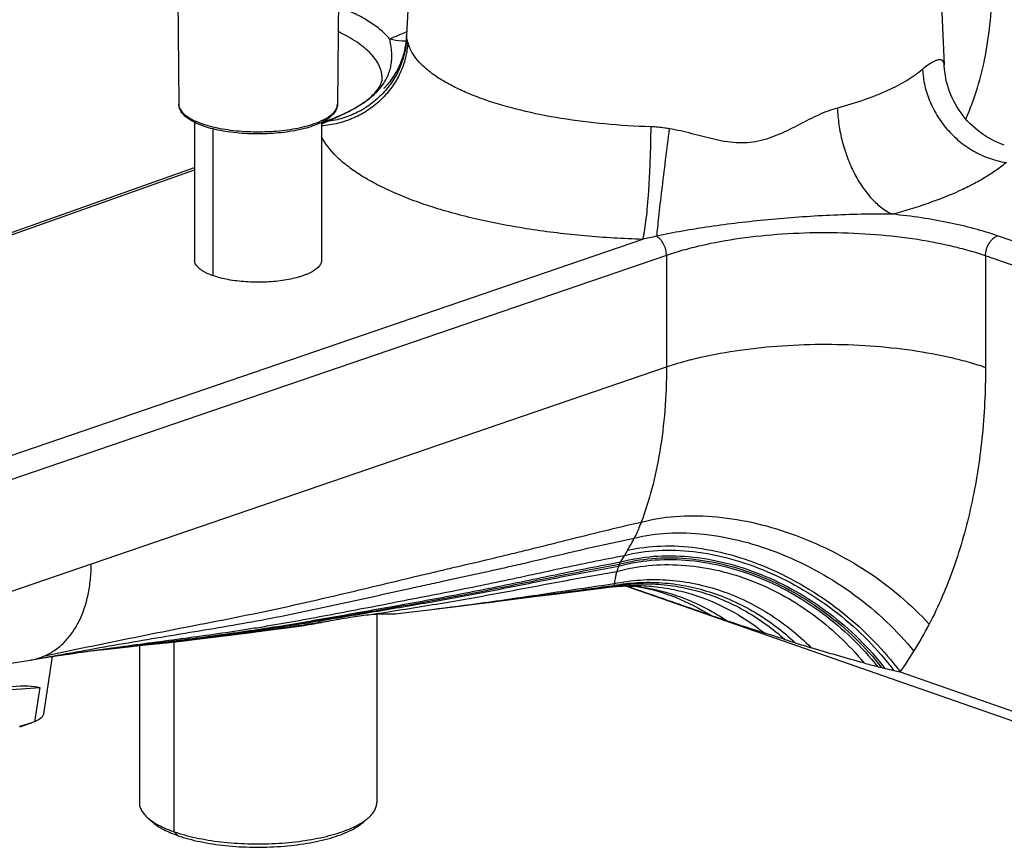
# Model space of a CAD drawing. Header units: millimetres. Extents: x 67 to 591, y 75 to 447.
# Tile 2 of 13: x 116 to 203, y 124 to 197. Entities that reach past the tile are written whole.
import ezdxf

# ---------------------------------------------------------------- set-up
doc = ezdxf.new("R2010")
doc.units = ezdxf.units.MM
doc.header["$LTSCALE"] = 46.255
doc.layers.get('0').update_dxf_attribs({"linetype": 'CONTINUOUS'})

msp = doc.modelspace()

# ---------------------------------------------------------------- linework, layer by layer
at = {"color": 7, "linetype": 'CONTINUOUS'}
for p, q in [((151.084, 219.202), (149.95, 195.392)), ((196.146, 219.202), (197.404, 192.806)), ((129.751, 199.224), (129.843, 189.34)), ((143.94, 199.224), (143.848, 189.34)), ((131.246, 187.73), (131.246, 175.572)), ((142.446, 187.71), (142.632, 187.776)), ((142.446, 187.73), (142.446, 175.572)), ((85.672, 167.572), (131.246, 183.737)), ((161.436, 145.888), (162.781, 146.058)), ((168.081, 146.716), (168.075, 146.715)), ((169.286, 146.798), (234.286, 124.141)), ((170.382, 146.741), (170.384, 146.74)), ((170.566, 146.711), (170.584, 146.708)), ((170.584, 146.708), (170.602, 146.704)), ((170.602, 146.704), (170.617, 146.701)), ((170.617, 146.701), (170.629, 146.699)), ((170.629, 146.699), (170.639, 146.697)), ((170.639, 146.697), (170.648, 146.694)), ((154.55, 145.022), (156.191, 145.224)), ((156.191, 145.224), (157.824, 145.429)), ((157.824, 145.429), (161.436, 145.888)), ((147.323, 144.317), (147.323, 127.677)), ((148.98, 144.343), (150.154, 144.487)), ((150.154, 144.487), (152.177, 144.734)), ((152.177, 144.734), (154.55, 145.022)), ((127.208, 141.623), (128.762, 141.79)), ((120.309, 140.818), (120.988, 140.913)), ((121.848, 141.028), (122.404, 141.097)), ((122.403, 141.097), (122.861, 141.152)), ((122.861, 141.152), (123.314, 141.205)), ((124.79, 141.367), (127.208, 141.623)), ((126.368, 141.534), (126.368, 127.677)), ((114.682, 139.933), (116.743, 140.26)), ((116.743, 140.26), (117.551, 140.393)), ((118.679, 140.573), (117.908, 135.499)), ((111.083, 137.385), (117.571, 137.819)), ((117.571, 137.819), (117.113, 134.803)), ((115.808, 134.346), (116.853, 134.71)), ((117.113, 134.803), (116.853, 134.71)), ((127.12, 126.319), (127.584, 125.915)), ((146.572, 126.319), (146.108, 125.915))]:
    msp.add_line(p, q, dxfattribs=at)
at = {"color": 9, "linetype": 'CONTINUOUS'}
for p, q in [((132.886, 174.192), (132.886, 187.156)), ((86.174, 167.564), (131.246, 183.552)), ((170.78, 177.402), (113.873, 157.909)), ((234.78, 166.329), (202.108, 177.717)), ((172.887, 175.985), (114.925, 156.13)), ((172.887, 175.985), (172.887, 166.143)), ((233.719, 164.553), (201.047, 175.942)), ((201.047, 175.942), (201.047, 166.1)), ((114.925, 146.289), (172.887, 166.143)), ((167.659, 146.71), (168.216, 146.785)), ((168.081, 146.716), (168.091, 146.717)), ((168.081, 146.716), (168.091, 146.717)), ((170.656, 146.705), (170.683, 146.701)), ((170.656, 146.705), (170.683, 146.701)), ((156.764, 145.33), (156.771, 145.331)), ((156.764, 145.327), (156.772, 145.328)), ((160.232, 145.751), (160.244, 145.752)), ((160.232, 145.749), (160.243, 145.75)), ((127.777, 141.711), (127.82, 141.717)), ((127.777, 141.71), (127.819, 141.715)), ((129.437, 125.094), (129.437, 141.865)), ((120.801, 140.891), (123.551, 141.273)), ((120.803, 140.888), (123.555, 141.269)), ((122.405, 141.095), (123.56, 141.236)), ((122.861, 141.152), (123.559, 141.239)), ((123.01, 141.168), (123.56, 141.232)), ((123.431, 141.218), (123.56, 141.234)), ((193.509, 139.204), (233.719, 125.188)), ((129.791, 124.749), (129.437, 125.094))]:
    msp.add_line(p, q, dxfattribs=at)
at = {"color": 7, "linetype": 'CONTINUOUS'}
for points in [[(149.95, 195.392), (149.943, 195.267), (149.93, 195.101), (149.913, 194.934), (149.892, 194.769), (149.868, 194.605), (149.84, 194.442), (149.808, 194.282), (149.774, 194.125), (149.736, 193.97), (149.696, 193.818), (149.653, 193.668), (149.607, 193.522), (149.559, 193.379), (149.509, 193.239), (149.457, 193.102), (149.403, 192.969), (149.348, 192.838), (149.291, 192.711), (149.232, 192.587), (149.173, 192.467), (149.112, 192.35), (149.051, 192.236), (148.989, 192.126), (148.926, 192.019), (148.863, 191.916), (148.8, 191.816), (148.737, 191.719), (148.674, 191.627), (148.612, 191.538), (148.55, 191.453), (148.49, 191.372), (148.431, 191.295), (148.374, 191.223), (148.319, 191.155), (148.266, 191.092), (148.216, 191.033), (148.169, 190.979), (148.126, 190.931), (148.086, 190.887), (148.052, 190.85), (148.021, 190.818), (147.996, 190.791), (147.975, 190.769), (147.958, 190.752)], [(202.703, 185.717), (202.462, 185.805), (202.183, 185.919), (201.906, 186.044), (201.635, 186.18), (201.367, 186.327), (201.105, 186.484), (200.849, 186.652), (200.6, 186.829), (200.357, 187.017), (200.121, 187.213), (199.894, 187.419), (199.674, 187.633), (199.463, 187.855), (199.261, 188.086), (199.068, 188.323), (198.884, 188.568), (198.71, 188.82), (198.546, 189.078), (198.392, 189.343), (198.248, 189.614), (198.114, 189.891), (197.991, 190.173), (197.88, 190.46), (197.78, 190.749), (197.692, 191.039), (197.616, 191.329), (197.552, 191.617), (197.499, 191.903), (197.458, 192.183), (197.428, 192.459), (197.408, 192.728), (197.404, 192.806)], [(147.958, 190.752), (147.938, 190.732), (147.934, 190.728)], [(162.781, 146.058), (165.333, 146.375), (168.081, 146.716)], [(168.075, 146.715), (168.262, 146.737), (168.455, 146.756), (168.642, 146.771), (168.824, 146.783), (169.001, 146.791), (169.173, 146.797), (169.341, 146.799), (169.504, 146.798), (169.665, 146.794), (169.822, 146.788), (169.976, 146.779), (170.124, 146.767), (170.265, 146.754), (170.382, 146.741)], [(170.384, 146.74), (170.403, 146.738), (170.429, 146.734), (170.461, 146.73), (170.496, 146.724), (170.533, 146.718), (170.567, 146.711)], [(170.648, 146.694), (170.654, 146.693), (170.655, 146.693)], [(128.762, 141.79), (130.101, 141.938), (131.478, 142.096), (132.888, 142.264), (134.324, 142.442), (135.795, 142.629), (137.301, 142.825), (139.811, 143.157)], [(117.551, 140.393), (118.301, 140.514), (119.013, 140.625), (119.684, 140.726), (120.309, 140.818)], [(120.988, 140.913), (121.549, 140.989), (121.848, 141.028)], [(123.314, 141.205), (124.085, 141.29), (124.79, 141.367)]]:
    msp.add_lwpolyline(points, dxfattribs=at)
at = {"color": 9, "linetype": 'CONTINUOUS'}
for centre, radius, start, end in [((160.659, 168.332), 29.4, 111.33424, 114.49987), ((150.301, 171.383), 17.998, 114.10785, 115.8774), ((185.671, 113.74), 65.38, 102.05541, 103.16537), ((157.461, 157.267), 14.046, 328.58908, 333.63178), ((212.682, 123.744), 50.555, 149.37193, 150.12402), ((201.621, 130.255), 37.72, 148.53047, 149.32215), ((175.218, 146.083), 7.007, 157.88462, 159.35258), ((183.424, 140.31), 16.935, 149.41313, 150.21712), ((174.851, 146.224), 6.614, 159.36973, 163.6364), ((-20.514, 1551.407), 1417.244, 277.327652, 277.629904), ((168.535, 131.479), 15.373, 82.40637, 83.09373), ((168.522, 131.377), 15.476, 82.07314, 82.40676), ((167.632, 131.323), 15.666, 78.87411, 79.20019), ((119.074, 419.153), 276.408, 276.87829, 277.83698), ((114.102, 485.288), 342.658, 277.15414, 277.73686), ((308.574, 532.71), 410.233, 251.25533, 251.47507), ((268.909, 413.746), 284.831, 251.43755, 252.13543), ((165.093, 159.361), 34.847, 328.2577, 332.76147), ((-28.972, 1451.975), 1319.589, 276.637689, 276.823821), ((24.529, 1030.949), 895.213, 276.351268, 276.622827), ((255.023, 367.145), 236.216, 252.33123, 252.56568), ((246.123, 338.734), 206.444, 252.55969, 252.97023), ((167.518, 157.888), 32.01, 324.28726, 328.21533), ((115.916, 145.492), 5.296, 279.48381, 282.12791), ((115.942, 145.377), 5.179, 282.11787, 293.81711), ((213.159, 225.06), 88.077, 254.96515, 255.76537), ((210.35, 214.077), 76.742, 255.78132, 256.06555), ((216.128, 237.389), 100.758, 256.06914, 256.23721), ((212.886, 224.12), 87.1, 256.23223, 256.7671), ((210.951, 215.907), 78.661, 256.76924, 257.18859)]:
    msp.add_arc(centre, radius, start, end, dxfattribs=at)
at = {"color": 7, "linetype": 'CONTINUOUS'}
msp.add_ellipse((105.635, 134.173), major_axis=(12.54, 3.249), ratio=0.15236, start_param=0.274591, end_param=1.082243, dxfattribs=at)
for points, knots in [([(199.308, 188.032), (200.099, 189.816), (200.961, 192.721), (201.524, 196.766), (201.617, 198.898), (201.617, 199.983)], [0, 0, 0, 0, 0.478221, 0.734217, 1, 1, 1, 1]), ([(142.632, 187.776), (143.064, 187.93), (143.878, 188.244), (144.994, 188.77), (145.932, 189.313), (146.677, 189.855), (147.222, 190.375), (147.574, 190.846), (147.759, 191.254), (147.798, 191.506), (147.798, 191.615)], [0, 0, 0, 0, 0.205393, 0.38993, 0.551824, 0.689421, 0.80142, 0.887644, 0.950932, 1, 1, 1, 1]), ([(141.684, 187.415), (141.43, 187.326), (140.892, 187.167), (140.038, 186.981), (139.119, 186.841), (137.818, 186.717), (136.168, 186.692), (134.544, 186.831), (133.321, 187.046), (132.497, 187.248), (131.762, 187.492), (131.127, 187.774), (130.602, 188.094), (130.192, 188.456), (129.958, 188.809), (129.861, 189.11), (129.844, 189.263), (129.843, 189.34)], [0, 0, 0, 0, 0.062554, 0.130631, 0.203203, 0.279032, 0.434877, 0.586744, 0.657749, 0.723843, 0.784096, 0.837927, 0.885276, 0.926845, 0.964289, 0.982248, 1, 1, 1, 1]), ([(143.848, 189.34), (143.848, 189.264), (143.83, 189.112), (143.735, 188.813), (143.504, 188.462), (143.101, 188.102), (142.778, 187.903), (142.6, 187.809)], [0, 0, 0, 0, 0.109738, 0.220736, 0.451995, 0.708353, 1, 1, 1, 1]), ([(142.6, 187.809), (142.532, 187.772), (142.234, 187.622), (141.924, 187.498), (141.684, 187.415)], [0, 0, 0, 0, 0.234358, 1, 1, 1, 1]), ([(132.886, 174.192), (132.648, 174.275), (132.312, 174.412), (131.914, 174.641), (131.677, 174.813), (131.488, 174.993), (131.35, 175.18), (131.265, 175.374), (131.246, 175.507), (131.246, 175.572)], [0, 0, 0, 0, 0.334531, 0.479032, 0.608081, 0.722358, 0.823525, 0.914573, 1, 1, 1, 1]), ([(142.446, 175.572), (142.446, 175.524), (142.435, 175.425), (142.37, 175.225), (142.201, 174.977), (141.895, 174.712), (141.566, 174.515), (141.256, 174.366), (140.99, 174.257), (140.702, 174.154), (140.281, 174.025), (139.709, 173.886), (138.976, 173.759), (138.198, 173.67), (137.119, 173.606), (135.779, 173.628), (134.48, 173.783), (133.528, 173.991), (133.091, 174.12), (132.886, 174.192)], [0, 0, 0, 0, 0.014026, 0.028583, 0.060961, 0.09978, 0.146096, 0.172138, 0.200042, 0.229738, 0.261127, 0.328501, 0.401077, 0.477569, 0.556565, 0.716021, 0.86748, 0.93672, 1, 1, 1, 1]), ([(143.242, 143.735), (143.892, 143.856), (145.068, 144.075), (146.255, 144.234), (146.79, 144.28)], [0, 0, 0, 0, 0.551952, 1, 1, 1, 1]), ([(146.79, 144.28), (147.057, 144.303), (147.536, 144.333), (148.1, 144.341), (148.466, 144.337), (148.675, 144.334), (148.842, 144.334), (148.939, 144.338), (148.98, 144.343)], [0, 0, 0, 0, 0.367608, 0.656618, 0.771837, 0.867526, 0.943596, 1, 1, 1, 1]), ([(139.811, 143.157), (140.403, 143.236), (141.549, 143.418), (142.689, 143.631), (143.242, 143.735)], [0, 0, 0, 0, 0.514722, 1, 1, 1, 1]), ([(116.853, 134.71), (116.765, 134.679), (116.417, 134.561), (116.063, 134.456), (115.797, 134.386)], [0, 0, 0, 0, 0.252439, 1, 1, 1, 1]), ([(117.908, 135.499), (117.903, 135.465), (117.885, 135.396), (117.797, 135.219), (117.61, 135.052), (117.354, 134.904), (117.197, 134.836), (117.113, 134.803)], [0, 0, 0, 0, 0.094017, 0.191847, 0.53634, 0.751723, 1, 1, 1, 1]), ([(126.368, 127.677), (126.368, 127.56), (126.402, 127.318), (126.552, 126.966), (126.795, 126.626), (127.003, 126.42), (127.12, 126.319)], [0, 0, 0, 0, 0.219391, 0.452414, 0.71012, 1, 1, 1, 1]), ([(146.572, 126.319), (146.688, 126.42), (146.897, 126.626), (147.14, 126.966), (147.289, 127.318), (147.323, 127.56), (147.323, 127.677)], [0, 0, 0, 0, 0.28988, 0.547586, 0.780609, 1, 1, 1, 1]), ([(127.12, 126.319), (127.156, 126.287), (127.312, 126.157), (127.478, 126.038), (127.608, 125.954)], [0, 0, 0, 0, 0.237648, 1, 1, 1, 1]), ([(146.084, 125.954), (146.128, 125.983), (146.297, 126.096), (146.459, 126.22), (146.572, 126.319)], [0, 0, 0, 0, 0.262612, 1, 1, 1, 1]), ([(127.584, 125.915), (127.717, 125.799), (128.018, 125.575), (128.533, 125.274), (129.131, 124.993), (129.562, 124.828), (129.791, 124.749)], [0, 0, 0, 0, 0.210807, 0.447875, 0.711236, 1, 1, 1, 1]), ([(127.608, 125.954), (127.87, 125.783), (128.467, 125.462), (129.096, 125.213), (129.437, 125.094)], [0, 0, 0, 0, 0.46441, 1, 1, 1, 1]), ([(129.437, 125.094), (129.737, 124.99), (130.37, 124.795), (131.739, 124.464), (133.606, 124.17), (135.958, 124.005), (138.358, 124.03), (140.325, 124.211), (141.821, 124.453), (142.855, 124.675), (143.809, 124.937), (144.669, 125.235), (145.424, 125.566), (145.879, 125.82), (146.084, 125.954)], [0, 0, 0, 0, 0.055969, 0.116313, 0.247521, 0.38782, 0.530625, 0.669164, 0.734809, 0.797028, 0.855155, 0.908624, 0.956996, 1, 1, 1, 1]), ([(129.791, 124.749), (130.094, 124.643), (130.736, 124.448), (131.749, 124.208), (132.838, 124.014), (134.394, 123.815), (136.407, 123.699), (138.816, 123.764), (140.769, 123.987), (142.23, 124.27), (143.219, 124.521), (144.112, 124.812), (144.896, 125.139), (145.56, 125.497), (145.943, 125.772), (146.108, 125.915)], [0, 0, 0, 0, 0.057371, 0.119443, 0.185495, 0.254706, 0.398952, 0.544609, 0.683944, 0.748978, 0.809822, 0.865788, 0.916329, 0.961093, 1, 1, 1, 1])]:
    msp.add_open_spline(points, degree=3, knots=knots, dxfattribs=at)
at = {"color": 9, "linetype": 'CONTINUOUS'}
for points, knots in [([(148.467, 195.085), (148.233, 195.37), (147.663, 195.928), (146.625, 196.672), (145.362, 197.37), (144.428, 197.779), (143.929, 197.976)], [0, 0, 0, 0, 0.203909, 0.437835, 0.703287, 1, 1, 1, 1]), ([(147.798, 191.615), (147.798, 191.801), (147.754, 192.18), (147.559, 192.738), (147.238, 193.285), (146.796, 193.817), (146.237, 194.334), (145.563, 194.833), (144.78, 195.312), (144.211, 195.603), (143.91, 195.746)], [0, 0, 0, 0, 0.093278, 0.190635, 0.295583, 0.410776, 0.538007, 0.67835, 0.832317, 1, 1, 1, 1]), ([(150.056, 194.814), (150.034, 194.349), (149.897, 193.417), (149.425, 192.079), (148.703, 190.838), (147.755, 189.736), (146.614, 188.812), (145.32, 188.096), (143.917, 187.612), (142.937, 187.454), (142.446, 187.419)], [0, 0, 0, 0, 0.120567, 0.242418, 0.365792, 0.490719, 0.617018, 0.744332, 0.872176, 1, 1, 1, 1]), ([(149.959, 195.255), (149.94, 194.799), (149.818, 193.887), (149.393, 192.574), (148.739, 191.352), (147.877, 190.26), (146.833, 189.33), (145.639, 188.591), (144.333, 188.066), (143.414, 187.869), (142.949, 187.81)], [0, 0, 0, 0, 0.123319, 0.247003, 0.371193, 0.495967, 0.62133, 0.747217, 0.873499, 1, 1, 1, 1]), ([(142.949, 187.81), (143.214, 187.927), (143.734, 188.156), (144.716, 188.615), (145.824, 189.214), (146.954, 190.032), (147.691, 190.811), (148.12, 191.471), (148.361, 191.971), (148.529, 192.485), (148.627, 193.009), (148.66, 193.538), (148.636, 194.065), (148.567, 194.581), (148.5, 194.919), (148.467, 195.085)], [0, 0, 0, 0, 0.085529, 0.167753, 0.32056, 0.456993, 0.578471, 0.634856, 0.68914, 0.742035, 0.794219, 0.846214, 0.898236, 0.94996, 1, 1, 1, 1]), ([(149.909, 194.897), (149.79, 194.896), (149.304, 194.909), (148.821, 194.991), (148.467, 195.085)], [0, 0, 0, 0, 0.244706, 1, 1, 1, 1]), ([(149.959, 195.255), (149.957, 195.268), (149.952, 195.313), (149.948, 195.359), (149.95, 195.392)], [0, 0, 0, 0, 0.290981, 1, 1, 1, 1]), ([(150.056, 194.814), (150.034, 194.898), (149.998, 195.044), (149.968, 195.192), (149.959, 195.255)], [0, 0, 0, 0, 0.577214, 1, 1, 1, 1]), ([(156.889, 189.722), (156.421, 189.885), (155.528, 190.223), (154.274, 190.788), (153.165, 191.388), (152.208, 192.021), (151.411, 192.68), (150.778, 193.364), (150.316, 194.07), (150.119, 194.568), (150.056, 194.814)], [0, 0, 0, 0, 0.168679, 0.324758, 0.467782, 0.597606, 0.714507, 0.819321, 0.913638, 1, 1, 1, 1]), ([(197.404, 192.806), (197.4, 192.875), (197.383, 193.002), (197.307, 193.143), (197.217, 193.214), (197.135, 193.248), (197.039, 193.263), (196.879, 193.256), (196.638, 193.186), (196.307, 193.02), (195.914, 192.76), (195.639, 192.542), (195.492, 192.417)], [0, 0, 0, 0, 0.085531, 0.156216, 0.18981, 0.224918, 0.26379, 0.308368, 0.420268, 0.569618, 0.761834, 1, 1, 1, 1]), ([(195.492, 192.417), (195.063, 192.053), (194.06, 191.359), (192.319, 190.467), (190.259, 189.66), (188.766, 189.211), (187.975, 189)], [0, 0, 0, 0, 0.202894, 0.437987, 0.704484, 1, 1, 1, 1]), ([(195.492, 192.417), (195.513, 191.932), (195.649, 190.953), (196.11, 189.534), (196.815, 188.193), (197.738, 186.978), (198.846, 185.933), (200.1, 185.094), (201.455, 184.493), (202.407, 184.261), (202.883, 184.193)], [0, 0, 0, 0, 0.122072, 0.24689, 0.373668, 0.501382, 0.628894, 0.755091, 0.879016, 1, 1, 1, 1]), ([(171.496, 187.34), (170.146, 187.383), (167.501, 187.545), (163.672, 188.026), (160.138, 188.727), (157.921, 189.363), (156.889, 189.722)], [0, 0, 0, 0, 0.272916, 0.534883, 0.779204, 1, 1, 1, 1]), ([(129.843, 189.34), (129.844, 189.279), (129.858, 189.156), (129.918, 188.976), (130.016, 188.798), (130.205, 188.555), (130.54, 188.266), (131.056, 187.959), (131.692, 187.682), (132.437, 187.44), (133.276, 187.237), (134.525, 187.022), (136.184, 186.884), (137.868, 186.912), (139.195, 187.039), (140.131, 187.182), (140.996, 187.371), (141.541, 187.532), (141.797, 187.621)], [0, 0, 0, 0, 0.014026, 0.028605, 0.044197, 0.061163, 0.100084, 0.146493, 0.200491, 0.261608, 0.329001, 0.40157, 0.556921, 0.716239, 0.79365, 0.867606, 0.936778, 1, 1, 1, 1]), ([(141.797, 187.621), (142.094, 187.725), (142.512, 187.896), (143.009, 188.181), (143.305, 188.395), (143.541, 188.619), (143.714, 188.852), (143.822, 189.093), (143.847, 189.259), (143.848, 189.34)], [0, 0, 0, 0, 0.334205, 0.478671, 0.607766, 0.72215, 0.823451, 0.914595, 1, 1, 1, 1]), ([(187.975, 189), (187.696, 188.926), (187.135, 188.74), (186.01, 188.264), (184.893, 187.685), (183.751, 187.101), (182.865, 186.681), (181.949, 186.318), (180.998, 186.049), (180.018, 185.909), (179.028, 185.909), (178.044, 186.03), (177.069, 186.233), (176.099, 186.48), (174.797, 186.828), (173.809, 187.063), (173.14, 187.174)], [0, 0, 0, 0, 0.055432, 0.113508, 0.235024, 0.297408, 0.360351, 0.423569, 0.486855, 0.550113, 0.613399, 0.676866, 0.740654, 0.804858, 0.869517, 1, 1, 1, 1]), ([(187.975, 189), (187.989, 188.508), (188.078, 187.51), (188.378, 186.032), (188.835, 184.592), (189.434, 183.241), (190.152, 182.028), (190.967, 180.994), (191.849, 180.176), (192.5, 179.772), (192.826, 179.623)], [0, 0, 0, 0, 0.134281, 0.272115, 0.410154, 0.545038, 0.673639, 0.793333, 0.902316, 1, 1, 1, 1]), ([(142.632, 187.776), (142.682, 187.794), (142.787, 187.818), (142.895, 187.817), (142.949, 187.81)], [0, 0, 0, 0, 0.492736, 1, 1, 1, 1]), ([(171.496, 187.34), (171.492, 186.337), (171.459, 184.832), (171.37, 182.852), (171.283, 181.442), (171.179, 180.158), (171.061, 179.045), (170.951, 178.245), (170.855, 177.721), (170.806, 177.501), (170.78, 177.402)], [0, 0, 0, 0, 0.301824, 0.452513, 0.59579, 0.726504, 0.839976, 0.932188, 0.9693, 1, 1, 1, 1]), ([(173.14, 187.174), (173.004, 187.197), (172.459, 187.28), (171.909, 187.328), (171.496, 187.34)], [0, 0, 0, 0, 0.25024, 1, 1, 1, 1]), ([(173.14, 187.174), (173.018, 186.258), (172.784, 184.438), (172.465, 181.836), (172.235, 179.836), (172.093, 178.491), (172.038, 177.928), (172.016, 177.679)], [0, 0, 0, 0, 0.289889, 0.575681, 0.822435, 0.921457, 1, 1, 1, 1]), ([(170.78, 177.402), (169.081, 177.455), (165.746, 177.654), (160.9, 178.235), (157.062, 178.952), (154.201, 179.662), (152.229, 180.241), (150.4, 180.874), (148.724, 181.557), (147.214, 182.285), (145.878, 183.053), (144.724, 183.858), (143.502, 184.916), (142.771, 185.835), (142.445, 186.483)], [0, 0, 0, 0, 0.166272, 0.326521, 0.477115, 0.547773, 0.614844, 0.678018, 0.737034, 0.791701, 0.841906, 0.887639, 0.929027, 1, 1, 1, 1]), ([(202.883, 184.193), (202.607, 183.959), (202.009, 183.5), (201.025, 182.859), (199.921, 182.242), (198.246, 181.431), (195.882, 180.506), (193.885, 179.905), (192.826, 179.623)], [0, 0, 0, 0, 0.097517, 0.202999, 0.316552, 0.438132, 0.70456, 1, 1, 1, 1]), ([(192.826, 179.623), (192.367, 179.634), (191.448, 179.641), (189.609, 179.617), (187.314, 179.534), (184.576, 179.368), (181.881, 179.143), (179.26, 178.865), (176.739, 178.535), (174.333, 178.15), (172.774, 177.846), (172.016, 177.679)], [0, 0, 0, 0, 0.065789, 0.131626, 0.263481, 0.394901, 0.524541, 0.650879, 0.772562, 0.888786, 1, 1, 1, 1]), ([(202.108, 177.717), (201.436, 177.952), (200.015, 178.383), (197.77, 178.908), (195.353, 179.331), (193.682, 179.537), (192.826, 179.623)], [0, 0, 0, 0, 0.224879, 0.468566, 0.728073, 1, 1, 1, 1]), ([(172.887, 175.985), (172.887, 176.154), (172.841, 176.498), (172.661, 176.979), (172.388, 177.391), (172.145, 177.603), (172.016, 177.679)], [0, 0, 0, 0, 0.256897, 0.52054, 0.77308, 1, 1, 1, 1]), ([(201.047, 175.942), (200.57, 176.108), (199.572, 176.421), (197.431, 176.972), (194.522, 177.505), (190.83, 177.892), (186.992, 178.027), (183.15, 177.904), (179.449, 177.528), (176.527, 177.004), (174.373, 176.46), (173.368, 176.15), (172.887, 175.985)], [0, 0, 0, 0, 0.053086, 0.109746, 0.232108, 0.363364, 0.49924, 0.635218, 0.766774, 0.889619, 0.946579, 1, 1, 1, 1]), ([(201.047, 175.942), (201.047, 176.132), (201.106, 176.519), (201.295, 176.964), (201.511, 177.276), (201.744, 177.525), (201.958, 177.665), (202.108, 177.717)], [0, 0, 0, 0, 0.262405, 0.530121, 0.659196, 0.781628, 1, 1, 1, 1]), ([(172.887, 166.143), (173.368, 166.308), (174.373, 166.618), (176.527, 167.162), (179.449, 167.686), (183.15, 168.063), (186.992, 168.186), (190.83, 168.051), (194.522, 167.664), (197.431, 167.131), (199.572, 166.58), (200.57, 166.267), (201.047, 166.1)], [0, 0, 0, 0, 0.053421, 0.110381, 0.233226, 0.364782, 0.50076, 0.636636, 0.767892, 0.890254, 0.946914, 1, 1, 1, 1]), ([(172.887, 166.143), (172.887, 164.858), (172.795, 162.36), (172.366, 158.759), (171.67, 155.46), (171.02, 153.4), (170.656, 152.436)], [0, 0, 0, 0, 0.276262, 0.53673, 0.778623, 1, 1, 1, 1]), ([(201.047, 166.1), (201.047, 164.009), (200.847, 159.909), (199.912, 153.968), (198.364, 148.448), (196.903, 145.019), (196.076, 143.412)], [0, 0, 0, 0, 0.267833, 0.524408, 0.768582, 1, 1, 1, 1]), ([(170.656, 152.436), (171.632, 152.699), (173.723, 153.036), (177.004, 153.012), (180.452, 152.485), (183.948, 151.475), (187.374, 150.016), (190.613, 148.159), (193.551, 145.968), (195.288, 144.29), (196.076, 143.412)], [0, 0, 0, 0, 0.107584, 0.224043, 0.348124, 0.477811, 0.610595, 0.743713, 0.874378, 1, 1, 1, 1]), ([(118.033, 140.64), (119.138, 140.867), (121.348, 141.324), (124.665, 142.009), (127.987, 142.683), (131.318, 143.332), (134.648, 143.98), (137.966, 144.659), (141.265, 145.392), (144.549, 146.157), (147.825, 146.937), (150.551, 147.59), (152.733, 148.108), (154.913, 148.621), (157.092, 149.131), (159.266, 149.652), (161.431, 150.184), (164.134, 150.864), (167.385, 151.674), (169.562, 152.19), (170.656, 152.436)], [0, 0, 0, 0, 0.062756, 0.125528, 0.188366, 0.2513, 0.314241, 0.377062, 0.439696, 0.502193, 0.564608, 0.626972, 0.65814, 0.689301, 0.751553, 0.782616, 0.813624, 0.875567, 0.937618, 1, 1, 1, 1]), ([(170.656, 152.436), (170.611, 152.316), (170.425, 151.839), (170.216, 151.371), (170.046, 151.028)], [0, 0, 0, 0, 0.252065, 1, 1, 1, 1]), ([(170.046, 151.028), (171.016, 151.27), (173.088, 151.557), (176.321, 151.441), (179.695, 150.803), (183.095, 149.666), (186.409, 148.07), (189.525, 146.067), (192.338, 143.726), (193.984, 141.953), (194.728, 141.028)], [0, 0, 0, 0, 0.107469, 0.223245, 0.346408, 0.475259, 0.607575, 0.740842, 0.87247, 1, 1, 1, 1]), ([(117.029, 140.313), (118.142, 140.509), (120.367, 140.906), (123.708, 141.501), (127.056, 142.083), (130.414, 142.636), (133.775, 143.189), (137.124, 143.78), (140.45, 144.444), (143.759, 145.153), (147.058, 145.88), (149.805, 146.486), (152.002, 146.969), (154.198, 147.446), (156.392, 147.921), (158.58, 148.409), (160.759, 148.909), (163.477, 149.555), (166.75, 150.321), (168.943, 150.801), (170.046, 151.028)], [0, 0, 0, 0, 0.062661, 0.125345, 0.188132, 0.251083, 0.314089, 0.376978, 0.439649, 0.502162, 0.564593, 0.626978, 0.658154, 0.689318, 0.751569, 0.782626, 0.81362, 0.87552, 0.937562, 1, 1, 1, 1]), ([(169.449, 149.946), (170.414, 150.172), (172.468, 150.423), (175.66, 150.237), (178.971, 149.515), (182.291, 148.281), (185.512, 146.579), (188.526, 144.465), (191.233, 142.009), (192.803, 140.164), (193.509, 139.204)], [0, 0, 0, 0, 0.107322, 0.222509, 0.344911, 0.473089, 0.605049, 0.738469, 0.870907, 1, 1, 1, 1]), ([(123.551, 141.273), (124.511, 141.406), (126.434, 141.669), (129.323, 142.051), (132.215, 142.439), (134.623, 142.785), (136.544, 143.085), (138.458, 143.402), (140.844, 143.823), (143.699, 144.356), (146.548, 144.901), (149.392, 145.452), (152.233, 146.006), (155.068, 146.561), (157.893, 147.133), (160.707, 147.737), (164.461, 148.556), (167.286, 149.144), (169.18, 149.5)], [0, 0, 0, 0, 0.06268, 0.125542, 0.188498, 0.251432, 0.282857, 0.314246, 0.376938, 0.439541, 0.502081, 0.564557, 0.626962, 0.68927, 0.751423, 0.813398, 0.875357, 1, 1, 1, 1]), ([(168.846, 148.927), (169.794, 149.181), (171.794, 149.508), (174.901, 149.469), (178.099, 148.919), (181.294, 147.874), (184.391, 146.368), (188.247, 143.819), (190.756, 141.35), (192.157, 139.523)], [0, 0, 0, 0, 0.111128, 0.228037, 0.350404, 0.477331, 0.607481, 0.739238, 1, 1, 1, 1]), ([(169.18, 149.5), (170.139, 149.74), (172.173, 150.029), (175.335, 149.912), (178.603, 149.267), (181.874, 148.116), (185.045, 146.497), (188.016, 144.462), (190.691, 142.077), (192.246, 140.274), (192.948, 139.333)], [0, 0, 0, 0, 0.108977, 0.224875, 0.347205, 0.474774, 0.60589, 0.738547, 0.870612, 1, 1, 1, 1]), ([(118.033, 140.639), (118.345, 140.777), (118.951, 141.12), (119.761, 141.807), (120.469, 142.657), (121.281, 144.024), (121.809, 145.63), (122.075, 147.364), (122.12, 148.284), (122.12, 148.753)], [0, 0, 0, 0, 0.106669, 0.216377, 0.330852, 0.45136, 0.712332, 0.853168, 1, 1, 1, 1]), ([(123.56, 141.236), (124.511, 141.352), (126.416, 141.586), (129.276, 141.941), (132.141, 142.306), (135.005, 142.693), (137.861, 143.114), (141.651, 143.734), (145.427, 144.412), (149.2, 145.084), (152.024, 145.594), (154.839, 146.119), (157.64, 146.674), (160.434, 147.248), (164.164, 148.02), (166.967, 148.585), (168.846, 148.927)], [0, 0, 0, 0, 0.062568, 0.1253, 0.18818, 0.2511, 0.313951, 0.376665, 0.501838, 0.56438, 0.626854, 0.689182, 0.751311, 0.813325, 0.875353, 1, 1, 1, 1]), ([(127.817, 141.734), (129.544, 141.941), (132.134, 142.259), (135.582, 142.727), (139.018, 143.236), (142.441, 143.807), (145.857, 144.396), (149.267, 144.983), (152.671, 145.581), (156.061, 146.222), (158.591, 146.722), (161.117, 147.232), (164.491, 147.917), (167.028, 148.416), (168.726, 148.721)], [0, 0, 0, 0, 0.125694, 0.188589, 0.251398, 0.376724, 0.439318, 0.5019, 0.626834, 0.689073, 0.751167, 0.813208, 0.875287, 1, 1, 1, 1]), ([(168.505, 148.087), (169.41, 148.337), (171.298, 148.68), (174.217, 148.722), (177.193, 148.301), (181.167, 147.131), (185.854, 144.598), (188.971, 141.652), (190.311, 139.997)], [0, 0, 0, 0, 0.114969, 0.233626, 0.355964, 0.481613, 0.739371, 1, 1, 1, 1]), ([(168.661, 148.554), (169.596, 148.812), (171.561, 149.157), (174.61, 149.162), (177.738, 148.671), (180.857, 147.699), (183.88, 146.275), (187.656, 143.836), (190.117, 141.454), (191.501, 139.687)], [0, 0, 0, 0, 0.112642, 0.230226, 0.352556, 0.478946, 0.608328, 0.739375, 1, 1, 1, 1]), ([(168.726, 148.721), (169.669, 148.979), (171.656, 149.317), (174.741, 149.303), (177.913, 148.784), (181.08, 147.778), (184.15, 146.313), (187.979, 143.819), (190.473, 141.392), (191.87, 139.594)], [0, 0, 0, 0, 0.11183, 0.229077, 0.351464, 0.478178, 0.607994, 0.739419, 1, 1, 1, 1]), ([(127.819, 141.715), (129.542, 141.916), (132.127, 142.228), (135.566, 142.689), (138.994, 143.191), (142.411, 143.746), (145.823, 144.317), (149.229, 144.887), (152.628, 145.471), (156.012, 146.101), (158.539, 146.59), (161.062, 147.09), (164.432, 147.762), (166.965, 148.253), (168.661, 148.554)], [0, 0, 0, 0, 0.125646, 0.188516, 0.2513, 0.376616, 0.439221, 0.501811, 0.626747, 0.68899, 0.751105, 0.813173, 0.875275, 1, 1, 1, 1]), ([(146.79, 144.28), (147.701, 144.421), (149.522, 144.706), (152.249, 145.145), (154.967, 145.604), (157.675, 146.093), (160.376, 146.598), (163.983, 147.279), (166.692, 147.778), (168.505, 148.087)], [0, 0, 0, 0, 0.12546, 0.250783, 0.375841, 0.500575, 0.625154, 0.749785, 1, 1, 1, 1]), ([(168.505, 148.087), (168.469, 147.966), (168.413, 147.746), (168.352, 147.447), (168.314, 147.209), (168.294, 147.071), (168.284, 147.011)], [0, 0, 0, 0, 0.344559, 0.618212, 0.833822, 1, 1, 1, 1]), ([(156.772, 145.328), (158.689, 145.592), (162.526, 146.16), (166.362, 146.732), (168.284, 147.011)], [0, 0, 0, 0, 0.499119, 1, 1, 1, 1]), ([(160.243, 145.75), (161.576, 145.93), (164.244, 146.299), (166.911, 146.67), (168.247, 146.853)], [0, 0, 0, 0, 0.499364, 1, 1, 1, 1]), ([(168.216, 146.785), (168.873, 146.89), (170.202, 147.024), (172.211, 146.991), (174.215, 146.724), (176.859, 146.06), (180.039, 144.658), (182.292, 143.009), (183.328, 142.072)], [0, 0, 0, 0, 0.121966, 0.244505, 0.367836, 0.492132, 0.743705, 1, 1, 1, 1]), ([(168.247, 146.853), (168.245, 146.847), (168.236, 146.823), (168.226, 146.8), (168.216, 146.785)], [0, 0, 0, 0, 0.274549, 1, 1, 1, 1]), ([(168.247, 146.853), (168.94, 146.978), (170.346, 147.14), (172.477, 147.123), (174.607, 146.845), (176.708, 146.312), (178.752, 145.529), (180.712, 144.507), (182.564, 143.261), (183.705, 142.295), (184.249, 141.78)], [0, 0, 0, 0, 0.121295, 0.243364, 0.366427, 0.490644, 0.616113, 0.742864, 0.87086, 1, 1, 1, 1]), ([(168.284, 147.011), (168.281, 146.995), (168.271, 146.943), (168.259, 146.89), (168.247, 146.853)], [0, 0, 0, 0, 0.286139, 1, 1, 1, 1]), ([(168.284, 147.011), (169.032, 147.166), (170.557, 147.376), (172.876, 147.384), (175.203, 147.088), (177.5, 146.493), (179.732, 145.607), (181.864, 144.446), (183.863, 143.027), (185.083, 141.927), (185.662, 141.342)], [0, 0, 0, 0, 0.120267, 0.241691, 0.364486, 0.488771, 0.614574, 0.741828, 0.870379, 1, 1, 1, 1]), ([(168.116, 146.722), (168.114, 146.721), (168.102, 146.719), (168.09, 146.717), (168.081, 146.716)], [0, 0, 0, 0, 0.232177, 1, 1, 1, 1]), ([(168.091, 146.717), (168.664, 146.788), (169.825, 146.869), (171.576, 146.804), (173.329, 146.553), (175.661, 145.972), (178.498, 144.79), (180.56, 143.425), (181.532, 142.649)], [0, 0, 0, 0, 0.120234, 0.241587, 0.364265, 0.488413, 0.741118, 1, 1, 1, 1]), ([(168.216, 146.785), (168.208, 146.77), (168.179, 146.738), (168.139, 146.727), (168.116, 146.722)], [0, 0, 0, 0, 0.424054, 1, 1, 1, 1]), ([(176.745, 144.236), (176.136, 144.443), (174.913, 144.861), (172.448, 145.713), (170.593, 146.362), (169.351, 146.799)], [0, 0, 0, 0, 0.246567, 0.495435, 1, 1, 1, 1]), ([(170.655, 146.694), (171.705, 146.488), (173.822, 145.842), (175.787, 144.83), (176.745, 144.236)], [0, 0, 0, 0, 0.487076, 1, 1, 1, 1]), ([(170.683, 146.701), (171.329, 146.61), (172.63, 146.342), (175.22, 145.484), (177.068, 144.505), (178.236, 143.733)], [0, 0, 0, 0, 0.239464, 0.486149, 1, 1, 1, 1]), ([(127.823, 141.689), (130.403, 141.966), (135.552, 142.58), (140.681, 143.345), (143.242, 143.735)], [0, 0, 0, 0, 0.500383, 1, 1, 1, 1]), ([(183.327, 142.072), (183.004, 142.172), (182.407, 142.369), (181.808, 142.56), (181.532, 142.649)], [0, 0, 0, 0, 0.537591, 1, 1, 1, 1]), ([(190.311, 139.997), (189.532, 140.206), (187.979, 140.643), (186.434, 141.106), (185.662, 141.342)], [0, 0, 0, 0, 0.499581, 1, 1, 1, 1])]:
    msp.add_open_spline(points, degree=3, knots=knots, dxfattribs=at)

doc.saveas('drawing.dxf')
